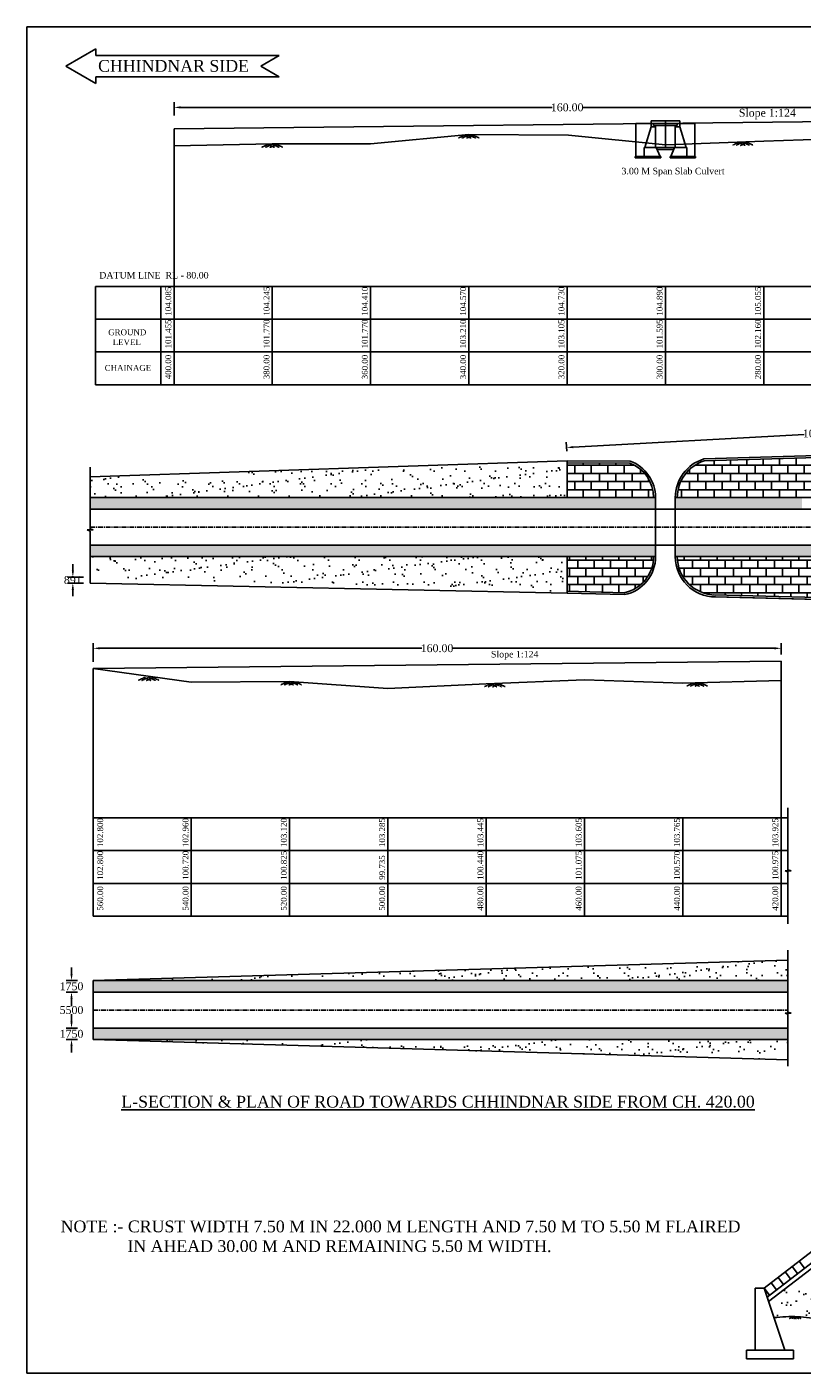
# Model space of a CAD drawing. Header units: millimetres. Extents: x -18859927 to 5748923, y -509130 to 320261.
# Tile 1 of 5: x 5447177 to 5565481, y -509115 to -303623. Entities that reach past the tile are written whole.
import ezdxf

# ---------------------------------------------------------------- set-up
doc = ezdxf.new("R2010")
doc.units = ezdxf.units.MM
doc.header["$MEASUREMENT"] = 0
doc.linetypes.add('CENTERX2', pattern=[4, 2.5, -0.5, 0.5, -0.5])
doc.linetypes.add('HIDDEN', pattern=[0.375, 0.25, -0.125])
doc.styles.get("Standard").update_dxf_attribs({"font": 'times.ttf'})
doc.styles.add('style1', font='txt.shx', dxfattribs={"height": 1})
doc.dimstyles.get("Standard").update_dxf_attribs({"dimtxt": 400, "dimasz": 215, "dimexe": 0.18, "dimexo": 0.0625, "dimgap": 0.09, "dimtad": 0, "dimtih": 1, "dimtoh": 1, "dimdec": 0, "dimzin": 4, "dimdsep": 46, "dimtxsty": 'Standard', "dimblk": 'OPEN90', "dimcen": 0, "dimadec": 0, "dimazin": 1, "dimtfac": 1, "dimtdec": 0, "dimtix": 1, "dimtofl": 0, "dimtmove": 0, "dimatfit": 3, "dimldrblk": 'OPEN30', "dimfxl": 0, "dimtolj": 1, "dimtzin": 0, "dimarcsym": 0})
pattern_1 = [(0, (572597.3, -73731.02), (750, 375), [375, -375, 0, -375, 0, -375])]
pattern_2 = [(37.5, (572597.3, -73731), (-94.49, 2890.2357), [0, -2280, 0, -2550, 0, -2437.5]), (7.5, (572597.3, -73731), (2654.665, 4233.219), [0, -1230, 0, -2055, 0, -787.5]), (327.5, (570752.3, -73731), (4671.2128, 8.4886), [0, -750, 0, -2700, 0, -3525]), (317.5, (570752.3, -73731), (4509.19, 1316.5133), [0, -375, 0, -1770, 0, -2025])]
pattern_3 = [(37.5, (0, 0), (-94.49, 2890.2357), [0, -2280, 0, -2550, 0, -2437.5]), (7.5, (0, 0), (2654.665, 4233.219), [0, -1230, 0, -2055, 0, -787.5]), (327.5, (-1845, 0), (4671.2128, 8.4886), [0, -750, 0, -2700, 0, -3525]), (317.5, (-1845, 0), (4509.19, 1316.5133), [0, -375, 0, -1770, 0, -2025])]

# ---------------------------------------------------------------- blocks, each defined once
blk = doc.blocks.new('*D60')
at = {"color": 0, "linetype": 'Continuous', "lineweight": -2, "ltscale": 10000, "transparency": 16777216}
for p, q in [((5606543, -363595), (5571286, -365531)), ((5607573, -364119), (5607498, -362741)), ((5529573, -368403), (5529498, -367025)), ((5530540, -367769), (5565798, -365833))]:
    blk.add_line(p, q, dxfattribs=at)
at = {"color": 0, "linetype": 'Continuous', "ltscale": 10000, "transparency": 16777216}
for points in [[(5606534, -363428), (5606552, -363761), (5607542, -363540)], [(5530531, -367602), (5530549, -367935), (5529542, -367824)]]:
    blk.add_solid(points, dxfattribs=at)
at = {"layer": 'Defpoints', "color": 0, "linetype": 'Continuous', "ltscale": 10000, "transparency": 16777216}
for p in [(5607542, -363540), (5607628, -365117), (5529628, -369401)]:
    blk.add_point(p, dxfattribs=at)
at = {"color": 0, "linetype": 'Continuous', "ltscale": 10000, "transparency": 16777216, "insert": (5568542, -365682), "char_height": 500, "attachment_point": 5}
blk.add_mtext('\\A1;{\\H2.4x;102.000}', dxfattribs=at)
blk = doc.blocks.new('*D66')
at = {"color": 0, "linetype": 'Continuous', "lineweight": -2, "ltscale": 10000, "transparency": 16777216}
for p, q in [((5469628, -317151), (5469628, -315110)), ((5470628, -315910), (5527327, -315910)), ((5588628, -315910), (5531929, -315910)), ((5589628, -316867), (5589628, -315110))]:
    blk.add_line(p, q, dxfattribs=at)
at = {"color": 0, "linetype": 'Continuous', "ltscale": 10000, "transparency": 16777216}
for points in [[(5470628, -315743), (5470628, -316076), (5469628, -315910)], [(5588628, -315743), (5588628, -316076), (5589628, -315910)]]:
    blk.add_solid(points, dxfattribs=at)
at = {"layer": 'Defpoints', "color": 0, "linetype": 'Continuous', "ltscale": 10000, "transparency": 16777216}
for p in [(5589628, -315910), (5469628, -318151), (5589628, -317867)]:
    blk.add_point(p, dxfattribs=at)
at = {"color": 0, "linetype": 'Continuous', "ltscale": 10000, "transparency": 16777216, "insert": (5529628, -315910), "char_height": 500, "attachment_point": 5}
blk.add_mtext('\\A1;{\\H2.4x;160.00}', dxfattribs=at)
blk = doc.blocks.new('*D67')
at = {"color": 0, "linetype": 'Continuous', "lineweight": -2, "ltscale": 10000, "transparency": 16777216}
for p, q in [((5457268, -400564), (5457268, -397678)), ((5458268, -398478), (5507467, -398478)), ((5561268, -398478), (5512069, -398478)), ((5562268, -399439), (5562268, -397678))]:
    blk.add_line(p, q, dxfattribs=at)
at = {"color": 0, "linetype": 'Continuous', "ltscale": 10000, "transparency": 16777216}
for points in [[(5458268, -398311), (5458268, -398645), (5457268, -398478)], [(5561268, -398311), (5561268, -398645), (5562268, -398478)]]:
    blk.add_solid(points, dxfattribs=at)
at = {"layer": 'Defpoints', "color": 0, "linetype": 'Continuous', "ltscale": 10000, "transparency": 16777216}
for p in [(5562268, -398478), (5562268, -400439), (5457268, -401564)]:
    blk.add_point(p, dxfattribs=at)
at = {"color": 0, "linetype": 'Continuous', "ltscale": 10000, "transparency": 16777216, "insert": (5509768, -398478), "char_height": 500, "attachment_point": 5}
blk.add_mtext('\\A1;{\\H2.4x;160.00}', dxfattribs=at)
blk = doc.blocks.new('*D68')
at = {"color": 0, "linetype": 'Continuous', "lineweight": -2, "ltscale": 10000, "transparency": 16777216}
for p, q in [((5454889, -450951), (5453182, -450951)), ((5453982, -451951), (5453982, -453091)), ((5453982, -455451), (5453982, -454312)), ((5454889, -456451), (5453182, -456451))]:
    blk.add_line(p, q, dxfattribs=at)
at = {"color": 0, "linetype": 'Continuous', "ltscale": 10000, "transparency": 16777216}
for points in [[(5453816, -451951), (5454149, -451951), (5453982, -450951)], [(5453816, -455451), (5454149, -455451), (5453982, -456451)]]:
    blk.add_solid(points, dxfattribs=at)
at = {"layer": 'Defpoints', "color": 0, "linetype": 'Continuous', "ltscale": 10000, "transparency": 16777216}
for p in [(5455889, -450951), (5453982, -456451), (5455889, -456451)]:
    blk.add_point(p, dxfattribs=at)
at = {"color": 0, "linetype": 'Continuous', "ltscale": 10000, "transparency": 16777216, "insert": (5453982, -453701), "char_height": 500, "attachment_point": 5}
blk.add_mtext('\\A1;{\\H2.4x;5500}', dxfattribs=at)
blk = doc.blocks.new('*D69')
at = {"color": 0, "linetype": 'Continuous', "lineweight": -2, "ltscale": 10000, "transparency": 16777216}
for p, q in [((5453982, -448201), (5453982, -447201)), ((5454889, -449201), (5453182, -449201)), ((5454889, -450951), (5453182, -450951)), ((5453982, -451951), (5453982, -452951))]:
    blk.add_line(p, q, dxfattribs=at)
at = {"color": 0, "linetype": 'Continuous', "ltscale": 10000, "transparency": 16777216}
for points in [[(5453816, -448201), (5454149, -448201), (5453982, -449201)], [(5453816, -451951), (5454149, -451951), (5453982, -450951)]]:
    blk.add_solid(points, dxfattribs=at)
at = {"layer": 'Defpoints', "color": 0, "linetype": 'Continuous', "ltscale": 10000, "transparency": 16777216}
for p in [(5455889, -449201), (5453982, -450951), (5455889, -450951)]:
    blk.add_point(p, dxfattribs=at)
at = {"color": 0, "linetype": 'Continuous', "ltscale": 10000, "transparency": 16777216, "insert": (5453982, -450076), "char_height": 1200, "attachment_point": 5}
blk.add_mtext('\\A1;1750', dxfattribs=at)
blk = doc.blocks.new('*D70')
at = {"color": 0, "linetype": 'Continuous', "lineweight": -2, "ltscale": 10000, "transparency": 16777216}
for p, q in [((5453982, -455451), (5453982, -454451)), ((5454889, -456451), (5453182, -456451)), ((5454889, -458201), (5453182, -458201)), ((5453982, -459201), (5453982, -460201))]:
    blk.add_line(p, q, dxfattribs=at)
at = {"color": 0, "linetype": 'Continuous', "ltscale": 10000, "transparency": 16777216}
for points in [[(5453816, -455451), (5454149, -455451), (5453982, -456451)], [(5453816, -459201), (5454149, -459201), (5453982, -458201)]]:
    blk.add_solid(points, dxfattribs=at)
at = {"layer": 'Defpoints', "color": 0, "linetype": 'Continuous', "ltscale": 10000, "transparency": 16777216}
for p in [(5453982, -458201), (5455889, -456451), (5455889, -458201)]:
    blk.add_point(p, dxfattribs=at)
at = {"color": 0, "linetype": 'Continuous', "ltscale": 10000, "transparency": 16777216, "insert": (5453982, -457326), "char_height": 1200, "attachment_point": 5}
blk.add_mtext('\\A1;1750', dxfattribs=at)
blk = doc.blocks.new('*D74')
at = {"color": 0, "linetype": 'Continuous', "lineweight": -2, "ltscale": 10000, "transparency": 16777216}
for p, q in [((5454183, -386619), (5454183, -385619)), ((5455807, -387619), (5453383, -387619)), ((5455807, -388510), (5453383, -388510)), ((5454183, -389510), (5454183, -390510))]:
    blk.add_line(p, q, dxfattribs=at)
at = {"color": 0, "linetype": 'Continuous', "ltscale": 10000, "transparency": 16777216}
for points in [[(5454017, -386619), (5454350, -386619), (5454183, -387619)], [(5454017, -389510), (5454350, -389510), (5454183, -388510)]]:
    blk.add_solid(points, dxfattribs=at)
at = {"layer": 'Defpoints', "color": 0, "linetype": 'Continuous', "ltscale": 10000, "transparency": 16777216}
for p in [(5456807, -387619), (5454183, -388510), (5456807, -388510)]:
    blk.add_point(p, dxfattribs=at)
at = {"color": 0, "linetype": 'Continuous', "ltscale": 10000, "transparency": 16777216, "insert": (5454183, -388064), "char_height": 1200, "attachment_point": 5}
blk.add_mtext('\\A1;891', dxfattribs=at)

msp = doc.modelspace()

# ---------------------------------------------------------------- hatches: boundary and pattern name
at = {"linetype": 'Continuous', "ltscale": 10000}
h = msp.add_hatch(dxfattribs=at)
h.set_pattern_fill('BRICK', scale=5000)
h.set_pattern_definition([(0, (24559.8, 26975.8), (0, 1250), []), (90, (24559.8, 26975.8), (-2500, 2e-13), [1250, -1250]), (90, (25809.8, 26975.8), (-2500, 2e-13), [-1250, 1250])])
h.paths.add_polyline_path([(5588394.8, -375999.2), (5590859.7, -375999.2), (5590859.7, -374894.1), (5588394.8, -374894.1)])
edge = h.paths.add_edge_path()
edge.add_arc((5537189.3, -375470), 5639.1, 0, 69.182612)
edge.add_line((5539193.3, -370199.1), (5529628.3, -370174.4))
edge.add_line((5529628.3, -370174.4), (5529628.3, -375470))
edge.add_line((5529628.3, -375470), (5542828.3, -375470))
edge = h.paths.add_edge_path()
edge.add_line((5546428.3, -375470), (5607628.3, -375470))
edge.add_line((5607628.3, -375470), (5607628.3, -375770))
edge.add_line((5607628.3, -375770), (5614047.3, -375770))
edge.add_arc((5605736, -376315.4), 8329.2, 3.754156, 77.241334)
edge.add_line((5607575.4, -368191.9), (5550548.1, -369867.4))
edge.add_arc((5552307.3, -375477), 5879, 107.411984, 179.932299)
h = msp.add_hatch(dxfattribs=at)
h.set_pattern_fill('AR-SAND', scale=1500)
h.set_pattern_definition(pattern_3)
h.paths.add_polyline_path([(5529628.3, -370181.9), (5456807.2, -372321.2), (5456807.2, -375470), (5529628.3, -375470)])
h = msp.add_hatch(dxfattribs=at)
h.set_pattern_fill('MUDST', scale=1500)
h.set_pattern_definition([(0, (24559.77, 26975.77), (750, 375), [375, -375, 0, -375, 0, -375])])
h.paths.add_polyline_path([(5588394.8, -376779.3), (5590859.7, -376779.3), (5590859.7, -374894.1), (5588394.8, -374894.1)])
h.paths.add_polyline_path([(5565466.6, -377279.3), (5568669.7, -377279.3), (5568669.7, -375394.1), (5565466.6, -375394.1)])
h.paths.add_polyline_path([(5546128.3, -375470), (5546128.3, -377220), (5567128.3, -377220), (5589628.3, -376220), (5607628.3, -376220), (5607628.3, -375470)])
h.paths.add_polyline_path([(5543128.3, -377220), (5543128.3, -375470), (5456807.2, -375470), (5456807.2, -377220)])
h = msp.add_hatch(dxfattribs=at)
h.set_pattern_fill('MUDST', scale=1500)
h.paths.add_polyline_path([(5588394.4, -385029.3), (5590859.3, -385029.3), (5590859.3, -383144.1), (5588394.4, -383144.1)], flags=9)
h.paths.add_polyline_path([(5565466.6, -384529.3), (5568669.7, -384529.3), (5568669.7, -382644.1), (5565466.6, -382644.1)], flags=9)
h.paths.add_polyline_path([(5543128.3, -384470), (5543128.3, -382720), (5456807.2, -382720), (5456807.2, -384470)])
h.paths.add_polyline_path([(5546128.3, -382720), (5546128.3, -384470), (5607628.3, -384470), (5607628.3, -383720), (5589628.3, -383720), (5567128.3, -382720)])
h = msp.add_hatch(dxfattribs=at)
h.set_pattern_fill('BRICK', scale=5000)
h.paths.add_polyline_path([(5614047.3, -384170), (5607628.3, -384170), (5607628.3, -384470), (5546428.3, -384470, 0.39987907), (5552025.2, -390335.3), (5607575.4, -391748.2, 0.33959237)])
h.paths.add_polyline_path([(5588394.4, -385029.3), (5590859.3, -385029.3), (5590859.3, -383144.1), (5588394.4, -383144.1)], flags=9)
h = msp.add_hatch(dxfattribs=at)
h.set_pattern_fill('AR-SAND', scale=1500)
h.set_pattern_definition(pattern_3)
h.paths.add_polyline_path([(5529628.3, -384470), (5456807.2, -384470), (5456807.2, -387618.8), (5529628.3, -389758.2)])
h = msp.add_hatch(dxfattribs=at)
h.set_pattern_fill('BRICK', scale=5000)
h.paths.add_polyline_path([(5542828.3, -384470), (5529628.3, -384470), (5529628.3, -389765.6), (5538353.7, -389987.5, 0.35452514)])
h = msp.add_hatch(dxfattribs=at)
h.set_pattern_fill('AR-SAND', scale=1500)
h.set_pattern_definition(pattern_2)
h.paths.add_polyline_path([(5457268.3, -449201), (5563300.2, -449201), (5563300.2, -446086)])
h = msp.add_hatch(dxfattribs=at)
h.set_pattern_fill('MUDST', scale=1500)
h.set_pattern_definition(pattern_1)
h.paths.add_polyline_path([(5457268.3, -449201), (5457268.3, -450951), (5563300.2, -450951), (5563300.2, -449201)])
h = msp.add_hatch(dxfattribs=at)
h.set_pattern_fill('MUDST', scale=1500)
h.set_pattern_definition(pattern_1)
h.paths.add_polyline_path([(5457268.3, -456451), (5457268.3, -458201), (5563300.2, -458201), (5563300.2, -456451)])
h = msp.add_hatch(dxfattribs=at)
h.set_pattern_fill('AR-SAND', scale=1500)
h.set_pattern_definition(pattern_2)
h.paths.add_polyline_path([(5563300.2, -461316.1), (5563300.2, -458201), (5457268.3, -458201)])
at = {"linetype": 'Continuous'}
h = msp.add_hatch(dxfattribs=at)
h.set_pattern_fill('AR-SAND', color=0, scale=1687.5)
h.set_pattern_definition([(37.5, (1901604.6, -609018.4), (-106.3013, 3251.5151), [0, -2565, 0, -2868.75, 0, -2742.1875]), (7.5, (1901604.6, -609018.4), (2986.498, 4762.3715), [0, -1383.75, 0, -2311.875, 0, -885.9375]), (327.5, (1899529, -609018.4), (5255.1144, 9.5497), [0, -843.75, 0, -3037.5, 0, -3965.625]), (317.5, (1899529, -609018.4), (5072.8386, 1481.0775), [0, -421.875, 0, -1991.25, 0, -2278.125])])
edge = h.paths.add_edge_path()
edge.add_spline(control_points=[(5561183.6, -500646.7), (5562394.2, -500545.1), (5564810.8, -500342.4), (5568163.8, -501037.8), (5571641.9, -500216), (5575584.9, -501175.8), (5580776.2, -499783.3), (5586956.6, -501750.5), (5593629.2, -499466.6), (5599949.9, -501666.7), (5606236.8, -499254.7), (5613006.5, -501714.6), (5621830.1, -499411), (5632987.5, -501626.8), (5643390.9, -498877.3), (5650717.4, -501535.2), (5653449.4, -500890.7), (5654483.6, -500646.7)], knot_values=[0, 0, 0, 0, 3632.61249661, 7251.99583555, 10082.69115307, 14140.52517411, 19090.76568569, 25733.83776049, 32762.46346276, 39254.23712413, 44739.03352901, 51944.43682739, 59675.03302413, 71327.02979177, 85470.92350386, 90624.33607967, 93763.32939907, 93763.32939907, 93763.32939907, 93763.32939907], degree=3, periodic=0)
edge.add_line((5654483.6, -500646.7), (5655305.8, -498180.1))
edge.add_line((5655305.8, -498180.1), (5627141.6, -476515.3))
edge.add_line((5627141.6, -476515.3), (5607833.6, -476032.6))
edge.add_line((5607833.6, -476032.6), (5588525.7, -476515.3))
edge.add_line((5588525.7, -476515.3), (5560361.4, -498180.1))
edge.add_line((5560361.4, -498180.1), (5561183.6, -500646.7))

# ---------------------------------------------------------------- linework, layer by layer
at = {"linetype": 'Continuous', "ltscale": 10000}
for p, q in [((5748923.3, -303623.5), (5447176.8, -303623.5)), ((5447176.8, -303623.5), (5447176.8, -509115.1)), ((5589628.3, -317867.1), (5469628.3, -319157.1)), ((5540128.3, -318350.8), (5540128.3, -323415.8)), ((5540128.3, -318350.8), (5549128.3, -318350.8)), ((5542428.3, -317950.8), (5542428.3, -318850.8)), ((5542428.3, -317950.8), (5546828.3, -317950.8)), ((5542828.3, -318350.8), (5542828.3, -318650.8)), ((5544628.3, -317981), (5544628.3, -322015.8)), ((5546428.3, -318350.8), (5546428.3, -318650.8)), ((5546828.3, -317950.8), (5546828.3, -318850.8)), ((5549128.3, -318350.8), (5549128.3, -323415.8)), ((5469628.3, -343242.1), (5469628.3, -319157.1)), ((5541488.3, -322015.8), (5542428.3, -318850.8)), ((5542428.3, -318850.8), (5543128.3, -318850.8)), ((5542828.3, -318650.8), (5546428.3, -318650.8)), ((5543128.3, -318650.8), (5543128.3, -321670.8)), ((5543128.3, -318850.8), (5543128.3, -322015.8)), ((5546128.3, -318650.8), (5546128.3, -321670.8)), ((5546128.3, -318850.8), (5546828.3, -318850.8)), ((5546128.3, -318850.8), (5546128.3, -318854)), ((5546128.3, -318850.8), (5546128.3, -322015.8)), ((5547768.3, -322015.8), (5546828.3, -318850.8)), ((5541388.3, -322015.8), (5541388.3, -323415.8)), ((5541388.3, -322015.8), (5543228.3, -322015.8)), ((5541388.3, -322015.8), (5541488.3, -322015.8)), ((5543228.3, -322015.8), (5543828.3, -323415.8)), ((5543228.3, -322015.8), (5546028.3, -322015.8)), ((5543356.9, -322315.8), (5545899.8, -322315.8)), ((5546028.3, -322015.8), (5545428.3, -323415.8)), ((5546028.3, -322015.8), (5547768.3, -322015.8)), ((5547868.3, -322015.8), (5547768.3, -322015.8)), ((5547868.3, -322015.8), (5547768.3, -322015.8)), ((5547868.3, -323415.8), (5547868.3, -322015.8)), ((5540028.3, -323415.8), (5540028.3, -323615.8)), ((5541288.3, -323415.8), (5540028.3, -323415.8)), ((5540028.3, -323615.8), (5543928.3, -323615.8)), ((5541288.3, -323415.8), (5541288.3, -323615.8)), ((5541288.3, -323415.8), (5543928.3, -323415.8)), ((5543928.3, -323415.8), (5543928.3, -323615.8)), ((5545328.3, -323415.8), (5545328.3, -323615.8)), ((5545328.3, -323415.8), (5547968.3, -323415.8)), ((5545328.3, -323615.8), (5549228.3, -323615.8)), ((5547968.3, -323415.8), (5547868.3, -323415.8)), ((5547968.3, -323415.8), (5547968.3, -323615.8)), ((5547968.3, -323415.8), (5549228.3, -323415.8)), ((5549228.3, -323415.8), (5549228.3, -323615.8)), ((5457628.3, -343242.1), (5457628.3, -358270.1)), ((5529628.3, -369874.3), (5529628.3, -375470)), ((5529628.3, -369874.3), (5539248.1, -369899.2)), ((5456807.2, -370810.9), (5456807.2, -380240.8)), ((5529627.6, -370174.3), (5539193.3, -370199.1)), ((5543128.3, -375470), (5543128.3, -384470)), ((5546128.3, -375470), (5546128.3, -384470)), ((5457304.2, -380410.3), (5456396, -380410.3)), ((5456396, -380410.3), (5456807.2, -380575.3)), ((5456807.2, -380240.8), (5457304.2, -380410.3)), ((5456807.2, -380575.3), (5456807.2, -388509.9)), ((5529628.3, -384470), (5529628.3, -390065.7)), ((5456807.2, -388509.9), (5529628.3, -390065.7)), ((5529628.3, -390065.7), (5538380.8, -390288.3)), ((5552290.5, -390642.1), (5607602.8, -392049)), ((5457268.3, -401563.8), (5562268.3, -400438.8)), ((5562268.3, -424363.8), (5562268.3, -400438.8)), ((5457268.3, -424363.8), (5457268.3, -401563.8)), ((5562268.3, -424363.8), (5562268.3, -403388.8)), ((5563300.2, -422853.4), (5563300.2, -432283.3)), ((5563797.1, -432452.8), (5562888.9, -432452.8)), ((5562888.9, -432452.8), (5563300.2, -432617.8)), ((5563300.2, -432283.3), (5563797.1, -432452.8)), ((5563300.2, -432617.8), (5563300.2, -440552.4)), ((5563300.2, -444575.6), (5563300.2, -454005.5)), ((5457268.3, -449201), (5457268.3, -458201)), ((5563300.2, -454005.5), (5563797.1, -454175)), ((5563797.1, -454175), (5562888.9, -454175)), ((5562888.9, -454175), (5563300.2, -454340)), ((5563300.2, -454340), (5563300.2, -462274.6))]:
    msp.add_line(p, q, dxfattribs=at)
at = {"color": 0, "linetype": 'Continuous', "ltscale": 10000}
for p, q in [((5457711.1, -306980.9), (5453132.5, -309624.3)), ((5457711.1, -306980.9), (5457711.1, -308004.3)), ((5457711.1, -308004.3), (5485696.5, -308004.3)), ((5485696.5, -308004.3), (5482890.5, -309624.3)), ((5453132.5, -309624.3), (5457711.1, -312267.7)), ((5482890.5, -309624.3), (5485696.5, -311244.3)), ((5457711.1, -311244.3), (5485696.5, -311244.3)), ((5457711.1, -311244.3), (5457711.1, -312267.7)), ((5456807.2, -375470), (5543128.3, -375470)), ((5546128.3, -375470), (5607628.3, -375470)), ((5543128.3, -377220), (5456807.2, -377220)), ((5567128.3, -377220), (5543128.3, -377220)), ((5543128.3, -382720), (5456807.2, -382720)), ((5567128.3, -382720), (5543128.3, -382720)), ((5456807.2, -384470), (5543128.3, -384470)), ((5546128.3, -384470), (5607628.3, -384470)), ((5457268.3, -449201), (5563300.2, -449201)), ((5563300.2, -450951), (5457268.3, -450951)), ((5563300.2, -456451), (5457268.3, -456451)), ((5457268.3, -458201), (5563300.2, -458201))]:
    msp.add_line(p, q, dxfattribs=at)
at = {"color": 0, "linetype": 'HIDDEN'}
for p, q in [((5514072.1, -320114.7), (5513045.8, -320567.9)), ((5514628.3, -320133.6), (5513602, -320586.8)), ((5513960.1, -320156.4), (5514986.4, -320609.5)), ((5515296.6, -320156.4), (5514270.2, -320609.5)), ((5514628.3, -320133.6), (5515654.7, -320586.8)), ((5515184.5, -320114.7), (5516210.9, -320567.9)), ((5484072.1, -321525.6), (5483045.8, -321978.7)), ((5484628.3, -321544.5), (5483602, -321997.6)), ((5483960.1, -321567.2), (5484986.4, -322020.4)), ((5485296.6, -321567.2), (5484270.2, -322020.4)), ((5484628.3, -321544.5), (5485654.7, -321997.6)), ((5485184.5, -321525.6), (5486210.9, -321978.7)), ((5555890.1, -321225.2), (5554863.7, -321678.3)), ((5556446.2, -321244.1), (5555419.9, -321697.2)), ((5555778, -321266.8), (5556804.3, -321720)), ((5557114.5, -321266.8), (5556088.2, -321720)), ((5556446.2, -321244.1), (5557472.6, -321697.2)), ((5557002.4, -321225.2), (5558028.8, -321678.3)), ((5465206.3, -402907.1), (5464179.9, -403360.3)), ((5465762.5, -402926), (5464736.1, -403379.2)), ((5465094.2, -402948.7), (5466120.5, -403401.9)), ((5466430.7, -402948.7), (5465404.4, -403401.9)), ((5465762.5, -402926), (5466788.8, -403379.2)), ((5466318.6, -402907.1), (5467345, -403360.3)), ((5486950.6, -403593), (5485924.2, -404046.2)), ((5487506.8, -403611.9), (5486480.4, -404065.1)), ((5486838.5, -403634.6), (5487864.8, -404087.8)), ((5488175, -403634.6), (5487148.7, -404087.8)), ((5487506.8, -403611.9), (5488533.1, -404065.1)), ((5488062.9, -403593), (5489089.3, -404046.2)), ((5518036.7, -403879.9), (5517010.3, -404333)), ((5518592.9, -403898.8), (5517566.5, -404351.9)), ((5517924.6, -403921.5), (5518951, -404374.7)), ((5519261.2, -403921.5), (5518234.8, -404374.7)), ((5518592.9, -403898.8), (5519619.2, -404351.9)), ((5519149.1, -403879.9), (5520175.4, -404333)), ((5548898.9, -403782.6), (5547872.6, -404235.8)), ((5549455.1, -403801.5), (5548428.8, -404254.7)), ((5548786.9, -403824.2), (5549813.2, -404277.4)), ((5550123.4, -403824.2), (5549097, -404277.4)), ((5549455.1, -403801.5), (5550481.5, -404254.7)), ((5550011.3, -403782.6), (5551037.7, -404235.8)), ((5564108.5, -500535.4), (5563531.2, -500790.3)), ((5564421.4, -500546), (5563844, -500801)), ((5564045.5, -500558.8), (5564622.8, -500813.7)), ((5564797.3, -500558.8), (5564219.9, -500813.7)), ((5564421.4, -500546), (5564998.7, -500801)), ((5564734.2, -500535.4), (5565311.6, -500790.3))]:
    msp.add_line(p, q, dxfattribs=at)
at = {"color": 0}
for p, q in [((5457628.3, -343242.1), (5622707.8, -343242.1)), ((5467628.3, -358270.1), (5467628.3, -343242.1)), ((5469628.3, -358270.1), (5469628.3, -343242.1)), ((5484628.3, -358270.1), (5484628.3, -343242.1)), ((5499628.3, -358270.1), (5499628.3, -343242.1)), ((5514628.3, -358270.1), (5514628.3, -343242.1)), ((5529628.3, -358270.1), (5529628.3, -343242.1)), ((5544628.3, -358270.1), (5544628.3, -343242.1)), ((5559628.3, -358270.1), (5559628.3, -343242.1)), ((5457628.3, -348242.1), (5622707.8, -348242.1)), ((5457628.3, -348242.1), (5591393.1, -348242.1)), ((5457628.3, -353242.1), (5621128.2, -353242.1)), ((5457628.3, -358270.1), (5740785.4, -358270.1)), ((5457268.3, -424363.8), (5563300.2, -424363.8)), ((5457268.3, -439391.8), (5457268.3, -424363.8)), ((5472268.3, -439391.8), (5472268.3, -424363.8)), ((5487268.3, -439391.8), (5487268.3, -424363.8)), ((5502268.3, -439391.8), (5502268.3, -424363.8)), ((5517268.3, -439391.8), (5517268.3, -424363.8)), ((5532268.3, -439391.8), (5532268.3, -424363.8)), ((5547268.3, -439391.8), (5547268.3, -424363.8)), ((5562268.3, -439391.8), (5562268.3, -424363.8)), ((5457268.3, -429363.8), (5563300.2, -429363.8)), ((5457268.3, -429363.8), (5563300.2, -429363.8)), ((5457268.3, -434363.8), (5563300.2, -434363.8)), ((5457268.3, -439391.8), (5563300.2, -439391.8))]:
    msp.add_line(p, q, dxfattribs=at)
at = {"color": 0, "linetype": 'CENTERX2', "ltscale": 300}
for p, q in [((5456807.2, -379970), (5618863.2, -379970)), ((5457268.3, -453701), (5563300.2, -453701))]:
    msp.add_line(p, q, dxfattribs=at)
at = {"color": 0, "linetype": 'Continuous'}
for p, q in [((5588933.6, -473646.7), (5559683.6, -496146.7)), ((5590314.9, -474287.4), (5560135.5, -497502.3)), ((5590958.6, -474643.8), (5560361.4, -498180.1)), ((5563963.8, -492854.2), (5564784.6, -493926.1)), ((5565033.9, -492031.1), (5565854.7, -493102.9)), ((5561823.7, -494500.5), (5562644.5, -495572.3)), ((5562893.8, -493677.3), (5563714.6, -494749.2)), ((5558333.6, -496146.7), (5559683.6, -496146.7)), ((5558333.6, -496146.7), (5558333.6, -505596.7)), ((5559683.6, -496146.7), (5562833.6, -505596.7)), ((5559683.6, -496146.7), (5560504.4, -497218.5)), ((5560753.7, -495323.6), (5561574.5, -496395.4)), ((5556983.6, -505596.7), (5564183.6, -505596.7)), ((5556983.6, -505596.7), (5556983.6, -506946.7)), ((5556983.6, -506946.7), (5564183.6, -506946.7)), ((5564183.6, -505596.7), (5564183.6, -506946.7)), ((5447176.8, -509115.1), (5748923.3, -509115.1))]:
    msp.add_line(p, q, dxfattribs=at)
at = {"linetype": 'Continuous', "ltscale": 10000}
for points in [[(5469628.3, -321788.5), (5484628.3, -321472.4), (5499628.3, -321472.4), (5514628.3, -320034.2), (5529823.3, -320136.9), (5544628.3, -321646.4), (5559628.3, -321079.6), (5574628.3, -320529.7), (5589628.3, -321542.1), (5597128.3, -322702.1), (5604628.3, -323312.1), (5614628.3, -323622.1), (5620631.4, -325395.9)], [(5529628.3, -369874.3), (5456807.2, -372321.2)], [(5457268.3, -401563.8), (5472268.3, -403643.8), (5487268.3, -403538.8), (5502268.3, -404628.8), (5517268.3, -403923.8), (5532268.3, -403288.8), (5547268.3, -403793.8), (5562268.3, -403388.8)], [(5563300.2, -446086), (5457268.3, -449201)]]:
    msp.add_lwpolyline(points, dxfattribs=at)
for points in [[(5614347.7, -375770, 0.34127988), (5607602.8, -367891.1), (5550498.2, -369568.7)], [(5614048.1, -375785.1, 0.34008615), (5607576, -368192), (5550507, -369868.6)]]:
    msp.add_lwpolyline(points, format="xyb", dxfattribs=at)
at = {"color": 0, "linetype": 'Continuous', "ltscale": 10000}
for points in [[(5552017.6, -390635.2), (5607602.8, -392049, 0.34127988), (5614347.7, -384170, 0.34127988)], [(5552025.2, -390335.3), (5607575.4, -391748.2, 0.3401064), (5614048.1, -384155)]]:
    msp.add_lwpolyline(points, format="xyb", dxfattribs=at)
for points in [[(5529628.3, -389765.6), (5538353.7, -389987.5)], [(5457268.3, -458201), (5563300.2, -461316.1)]]:
    msp.add_lwpolyline(points, dxfattribs=at)
at = {"linetype": 'Continuous', "ltscale": 10000}
for centre, radius, start, end in [((5552307.5, -375477), 6179.1, 107.026038, 179.934955), ((5552307.3, -375477), 5879, 107.411984, 179.932299), ((5537189.3, -375470), 5639.1, 0, 69.182612), ((5537189.3, -375470), 5939.1, 0, 69.716991), ((5537189.3, -384470), 5639.1, 281.917215, 0), ((5537189.3, -384470), 5939.1, 281.57355, 0), ((5552307.5, -384463), 6179.1, 180.065045, 269.842968), ((5552307.3, -384463.1), 5879, 180.067701, 269.836555)]:
    msp.add_arc(centre, radius, start, end, dxfattribs=at)
at = {"color": 0, "linetype": 'Continuous'}
msp.add_spline([(5561183.6, -500646.7), (5564814, -500518.4), (5568422.9, -500793.3), (5571238.1, -500497.3), (5575285.2, -500792.6), (5580215.1, -500345.2), (5586825.6, -501003.1), (5593812.9, -500242.7), (5600267.8, -500933.5), (5605681.8, -500054.7), (5612833.6, -500931.4), (5620531.6, -500221.7), (5632175.8, -500646.7), (5646313.5, -500227.6), (5651384.5, -501145.5), (5654483.6, -500646.7)], degree=3, dxfattribs=at)

# ---------------------------------------------------------------- texts
at = {"color": 0, "insert": (5481069.1, -308670.6), "char_height": 1800, "attachment_point": 3, "style": 'style1'}
msp.add_mtext('{\\fTimes New Roman|b0|i0|c0|p18;CHHINDNAR SIDE}', dxfattribs=at)
at = {"color": 0, "attachment_point": 1}
for s, insert, char_height in [('Slope 1:124', (5555826.5, -316125.6), 1200), ('3.00 M Span Slab Culvert', (5537918.4, -325124.1), 1000), ('DATUM LINE  RL - 80.00', (5458209.7, -341030.9, -25000), 1000), ('{\\fTimes New Roman|b0|i0|c0|p18;GROUND\\P  LEVEL}', (5459583.1, -349788), 900), ('{\\fTimes New Roman|b0|i0|c0|p18;CHAINAGE}', (5459049.3, -355218.9), 900), ('Slope 1:124', (5517994.2, -398875.9), 1000), ('{\\LL-SECTION & PLAN OF ROAD TOWARDS CHHINDNAR SIDE FROM CH. 420.00 }', (5461583.5, -466786.8), 1800), ('NOTE :- CRUST WIDTH 7.50 M IN 22.000 M LENGTH AND 7.50 M TO 5.50 M FLAIRED\\P               IN AHEAD 30.00 M AND REMAINING 5.50 M WIDTH.', (5452314.8, -485831.5), 1800)]:
    msp.add_mtext(s, dxfattribs=dict(at, insert=insert, char_height=char_height))
at = {"color": 0, "char_height": 900, "attachment_point": 1, "rotation": 90}
for s, insert in [('104.085', (5468295.1, -347696.7)), ('104.245', (5483295.1, -347696.7)), ('104.410', (5498295.1, -347696.7)), ('104.570', (5513295.1, -347696.7)), ('104.730', (5528295.1, -347696.7)), ('104.890', (5543295.1, -347696.7)), ('105.055', (5558295.1, -347696.7)), ('101.455', (5468295.1, -352696.7)), ('101.770', (5483295.1, -352696.7)), ('101.770', (5498295.1, -352696.7)), ('103.210', (5513295.1, -352696.7)), ('103.105', (5528295.1, -352696.7)), ('101.595', (5543295.1, -352696.7)), ('102.160', (5558295.1, -352696.7)), ('400.00', (5468295.1, -357407.3)), ('380.00', (5483295.1, -357407.3)), ('360.00', (5498295.1, -357407.3)), ('340.00', (5513295.1, -357407.3)), ('320.00', (5528295.1, -357407.3)), ('300.00', (5543295.1, -357407.3)), ('280.00', (5558295.1, -357407.3)), ('102.800', (5457909.7, -428818.4)), ('102.960', (5470935.1, -428818.4)), ('103.120', (5485935.1, -428818.4)), ('103.285', (5500935.1, -428818.4)), ('103.445', (5515935.1, -428818.4)), ('103.605', (5530935.1, -428818.4)), ('103.765', (5545935.1, -428818.4)), ('103.925', (5560935.1, -428818.4)), ('102.800', (5457909.7, -433818.4)), ('100.720', (5470935.1, -433818.4)), ('100.825', (5485935.1, -433818.4)), ('100.440', (5515935.1, -433818.4)), ('101.075', (5530935.1, -433818.4)), ('100.570', (5545935.1, -433818.4)), ('100.975', (5560935.1, -433818.4)), ('99.735', (5500935.1, -433818.4)), ('560.00', (5457909.7, -438529)), ('540.00', (5470935.1, -438529)), ('520.00', (5485935.1, -438529)), ('500.00', (5500935.1, -438529)), ('480.00', (5515935.1, -438529)), ('460.00', (5530935.1, -438529)), ('440.00', (5545935.1, -438529)), ('420.00', (5560935.1, -438529))]:
    msp.add_mtext(s, dxfattribs=dict(at, insert=insert))

# ---------------------------------------------------------------- dimensions: what is measured, and where the dimension line sits
at = {"linetype": 'Continuous', "ltscale": 10000}
for base, p1, p2, picture, middle in [((5589628.3, -315909.5), (5469628.3, -318151.3), (5589628.3, -317867.1), '*D66', (5529628.3, -315909.5)), ((5562268.3, -398478), (5457268.3, -401563.8), (5562268.3, -400438.8), '*D67', (5509768.3, -398478))]:
    dim = msp.add_linear_dim(base=base, p1=p1, p2=p2, text='{\\H2.4x;160.00}', dimstyle='Standard', override={"dimtxt": 500, "dimasz": 1000, "dimexe": 800, "dimexo": 1000, "dimfxl": 300}, dxfattribs=at)
    dim.commit()
    dim.dimension.update_dxf_attribs({"geometry": picture, "text_midpoint": middle})
dim = msp.add_aligned_dim(p1=(5529628.3, -369401), p2=(5607628.3, -365117.3), distance=1579.7, text='{\\H2.4x;102.000}', dimstyle='Standard', override={"dimtxt": 500, "dimasz": 1000, "dimexe": 800, "dimexo": 1000, "dimfxl": 300}, dxfattribs=at)
dim.commit()
dim.dimension.update_dxf_attribs({"geometry": '*D60', "text_midpoint": (5568541.7, -365681.8)})
for base, p1, p2, picture, middle in [((5454183.2, -388509.9), (5456807.2, -387618.8), (5456807.2, -388509.9), '*D74', (5454183.2, -388064.3)), ((5453982.5, -450951), (5455888.8, -449201), (5455888.8, -450951), '*D69', (5453982.5, -450076)), ((5453982.5, -458201), (5455888.8, -456451), (5455888.8, -458201), '*D70', (5453982.5, -457326))]:
    dim = msp.add_linear_dim(base=base, p1=p1, p2=p2, angle=90, dimstyle='Standard', override={"dimtxt": 1200, "dimasz": 1000, "dimexe": 800, "dimexo": 1000, "dimfxl": 300}, dxfattribs=at)
    dim.commit()
    dim.dimension.update_dxf_attribs({"geometry": picture, "text_midpoint": middle})
dim = msp.add_linear_dim(base=(5453982.5, -456451), p1=(5455888.8, -450951), p2=(5455888.8, -456451), angle=90, text='{\\H2.4x;<>}', dimstyle='Standard', override={"dimtxt": 500, "dimasz": 1000, "dimexe": 800, "dimexo": 1000, "dimfxl": 300}, dxfattribs=at)
dim.commit()
dim.dimension.update_dxf_attribs({"geometry": '*D68', "text_midpoint": (5453982.5, -453701)})

doc.saveas('drawing.dxf')
